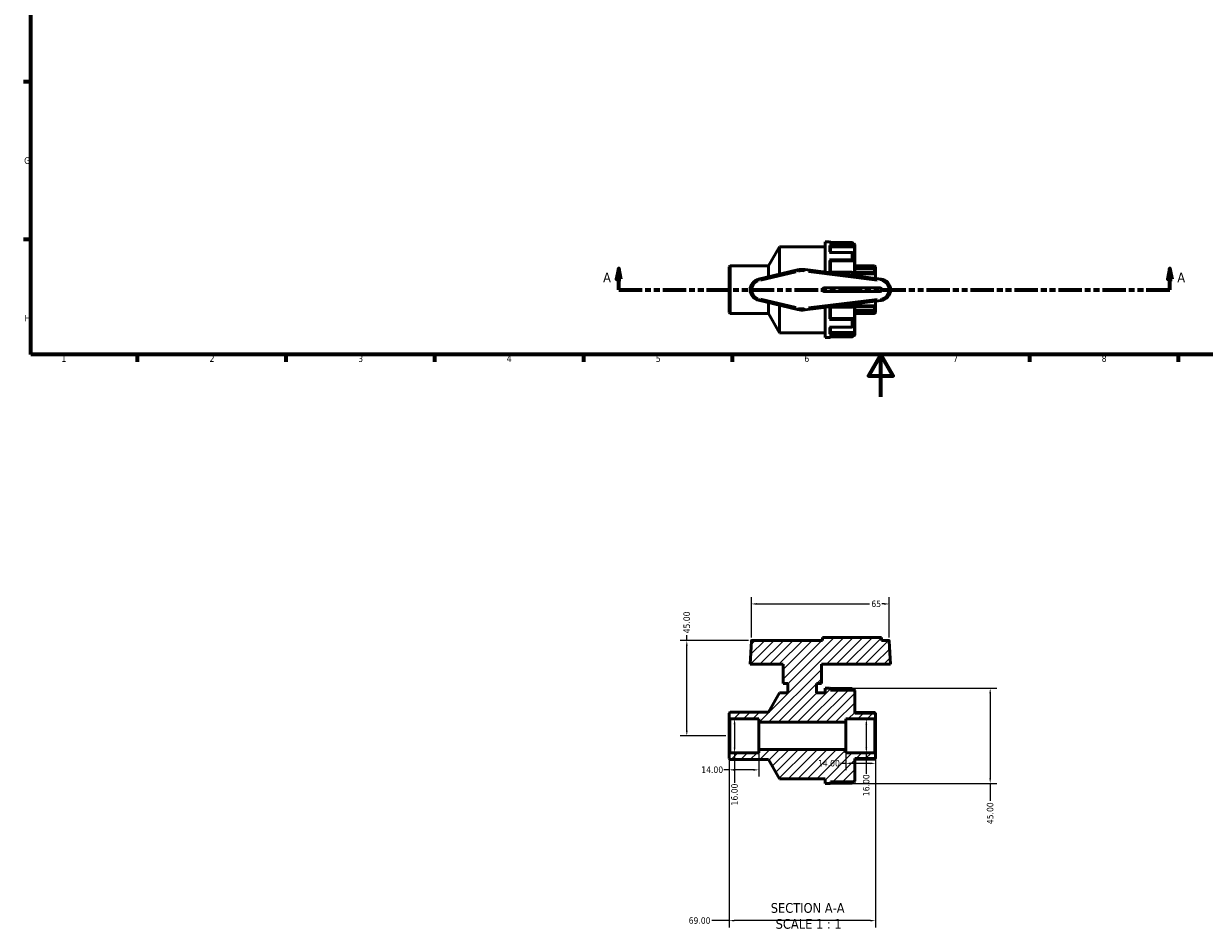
# Model space of a CAD drawing. Header units: millimetres. Extents: x 0 to 900, y -250 to 602.
# Tile 1 of 4: x 17 to 573, y -250 to 176. Entities that reach past the tile are written whole.
import ezdxf

# ---------------------------------------------------------------- set-up
doc = ezdxf.new("R2010")
doc.units = ezdxf.units.MM
doc.linetypes.add('DOUBLE_DASH_CHAIN', pattern=[1.2403, 0.6614, -0.0827, 0.1654, -0.0827, 0.1654, -0.0827])
for name, color, linetype, lineweight in [('Border (ANSI)', 7, 'Continuous', 70), ('Dimension (ANSI)', 7, 'Continuous', 25), ('Hatch (ANSI)', 7, 'Continuous', 18), ('Section Line (ANSI)', 7, 'DOUBLE_DASH_CHAIN', 70), ('Symbol (ANSI)', 7, 'Continuous', 25), ('Visible (ANSI)', 7, 'Continuous', 50), ('Visible Narrow (ANSI)', 7, 'Continuous', 35)]:
    doc.layers.add(name, color=color, linetype=linetype, lineweight=lineweight)
doc.styles.add('Label Text (ANSI)', font='tahoma.ttf')
doc.styles.add('Note Text (ANSI)', font='tahoma.ttf')
doc.dimstyles.new('Default - mm (ANSI)', dxfattribs={"dimtxt": 3.048, "dimasz": 2.5, "dimexe": 3.175, "dimexo": 1.6002, "dimgap": 0.8, "dimtad": 0, "dimtoh": 1, "dimrnd": 1e-08, "dimzin": 4, "dimdsep": 46, "dimtxsty": 'Note Text (ANSI)', "dimcen": 0.09, "dimdle": 10, "dimclrd": 256, "dimclre": 256, "dimclrt": 256, "dimadec": 1, "dimazin": 1, "dimtfac": 1, "dimtofl": 0, "dimtmove": 0, "dimatfit": 3, "dimfxl": 1, "dimtolj": 1, "dimtzin": 4, "dimlwd": -1, "dimlwe": -1, "dimarcsym": 0})

# ---------------------------------------------------------------- blocks, each defined once
blk = doc.blocks.new('Borders Default Border')
at = {"layer": 'Border (ANSI)'}
for p, q in [((20, 148.5), (16.55, 148.5)), ((20, 74.25), (16.55, 74.25)), ((70.08, 20), (70.08, 16.55)), ((140.17, 20), (140.17, 16.55)), ((210.25, 20), (210.25, 16.55)), ((280.33, 20), (280.33, 16.55)), ((350.42, 20), (350.42, 16.55)), ((490.58, 20), (490.58, 16.55)), ((560.67, 20), (560.67, 16.55))]:
    blk.add_line(p, q, dxfattribs=at)
at = {"layer": 'Border (ANSI)', "flags": 128}
for points in [[(20, 20), (20, 574), (821, 574), (821, 20), (20, 20)], [(420.5, 0), (420.5, 20), (414.73, 10), (426.27, 10), (420.5, 20)]]:
    blk.add_lwpolyline(points, dxfattribs=at)
at = {"layer": 'Border (ANSI)', "char_height": 3.05, "attachment_point": 7, "style": 'Note Text (ANSI)'}
for s, insert in [('G', (16.81, 109.79)), ('H', (16.97, 35.6)), ('1', (34.35, 16.55)), ('2', (104.2, 16.55)), ('3', (174.26, 16.49)), ('4', (244.23, 16.55)), ('5', (314.48, 16.49)), ('6', (384.49, 16.49)), ('7', (454.6, 16.55)), ('8', (524.63, 16.48))]:
    blk.add_mtext(s, dxfattribs=dict(at, insert=insert))
blk = doc.blocks.new('2dTransSection0')
at = {"layer": 'Section Line (ANSI)', "linetype": 'Continuous'}
for p, q in [((297, 60.53), (296, 55.53)), ((297, 55.53), (297, 60.53)), ((298, 55.53), (297, 60.53)), ((556.76, 60.53), (555.76, 55.53)), ((556.76, 55.53), (556.76, 60.53)), ((557.76, 55.53), (556.76, 60.53)), ((296, 55.53), (298, 55.53)), ((297, 50.53), (297, 55.53)), ((297, 50.53), (308.11, 50.53)), ((545.64, 50.53), (556.76, 50.53)), ((555.76, 55.53), (557.76, 55.53)), ((556.76, 50.53), (556.76, 55.53))]:
    blk.add_line(p, q, dxfattribs=at)
at = {"layer": 'Section Line (ANSI)', "linetype": 'DOUBLE_DASH_CHAIN', "ltscale": 16.70624}
blk.add_line((297, 50.53), (556.76, 50.53), dxfattribs=at)
at = {"layer": 'Section Line (ANSI)', "linetype": 'Continuous', "flags": 128}
for points in [[(298, 55.53), (297, 60.53), (296, 55.53), (298, 55.53)], [(557.76, 55.53), (556.76, 60.53), (555.76, 55.53), (557.76, 55.53)]]:
    blk.add_lwpolyline(points, dxfattribs=at)
at = {"layer": 'Section Line (ANSI)'}
for points in [[(298, 55.53), (297, 60.53), (296, 55.53), (298, 55.53)], [(557.76, 55.53), (556.76, 60.53), (555.76, 55.53), (557.76, 55.53)]]:
    blk.add_solid(points, dxfattribs=at)
at = {"layer": 'Section Line (ANSI)', "char_height": 4.57, "attachment_point": 7, "style": 'Label Text (ANSI)'}
for insert in [(289.64, 54.03), (560.23, 54.03)]:
    blk.add_mtext('A', dxfattribs=dict(at, insert=insert))
blk = doc.blocks.new('*D7')
at = {"layer": 'Defpoints', "color": 0, "transparency": 16777216}
for p in [(356.17, -151.65), (351.6, -167.65), (354.47, -167.65)]:
    blk.add_point(p, dxfattribs=at)
at = {"layer": 'Dimension (ANSI)', "transparency": 16777216}
for p, q in [((351.6, -154.15), (351.6, -165.15)), ((351.6, -167.65), (351.6, -181.83))]:
    blk.add_line(p, q, dxfattribs=at)
for points in [[(351.18, -154.15), (352.02, -154.15), (351.6, -151.65)], [(351.18, -165.15), (352.02, -165.15), (351.6, -167.65)]]:
    blk.add_solid(points, dxfattribs=at)
at = {"layer": 'Dimension (ANSI)', "transparency": 16777216, "insert": (350.01, -192.42), "char_height": 3.048, "attachment_point": 1, "rotation": 90, "style": 'Note Text (ANSI)'}
blk.add_mtext('\\A1;16.00', dxfattribs=at)
blk = doc.blocks.new('*D8')
at = {"layer": 'Defpoints', "color": 0, "transparency": 16777216}
for p in [(410.85, -151.65), (410.85, -167.65), (413.69, -167.65)]:
    blk.add_point(p, dxfattribs=at)
at = {"layer": 'Dimension (ANSI)', "transparency": 16777216}
for p, q in [((413.69, -154.15), (413.69, -165.15)), ((413.69, -167.65), (413.69, -177.46))]:
    blk.add_line(p, q, dxfattribs=at)
for points in [[(413.27, -154.15), (414.11, -154.15), (413.69, -151.65)], [(413.27, -165.15), (414.11, -165.15), (413.69, -167.65)]]:
    blk.add_solid(points, dxfattribs=at)
at = {"layer": 'Dimension (ANSI)', "transparency": 16777216, "insert": (412.1, -188.05), "char_height": 3.048, "attachment_point": 1, "rotation": 90, "style": 'Note Text (ANSI)'}
blk.add_mtext('\\A1;16.00', dxfattribs=at)
blk = doc.blocks.new('*D9')
at = {"layer": 'Defpoints', "color": 0, "transparency": 16777216}
for p in [(349.01, -167.97), (418.01, -167.97), (349.01, -246.69)]:
    blk.add_point(p, dxfattribs=at)
at = {"layer": 'Dimension (ANSI)', "transparency": 16777216}
for p, q in [((349.01, -169.57), (349.01, -249.87)), ((418.01, -169.57), (418.01, -249.87)), ((349.01, -246.69), (340.85, -246.69)), ((415.51, -246.69), (351.51, -246.69))]:
    blk.add_line(p, q, dxfattribs=at)
for points in [[(351.51, -246.28), (351.51, -247.11), (349.01, -246.69)], [(415.51, -246.28), (415.51, -247.11), (418.01, -246.69)]]:
    blk.add_solid(points, dxfattribs=at)
at = {"layer": 'Dimension (ANSI)', "transparency": 16777216, "insert": (329.97, -245.11), "char_height": 3.048, "attachment_point": 1, "style": 'Note Text (ANSI)'}
blk.add_mtext('\\A1;69.00', dxfattribs=at)
blk = doc.blocks.new('*D10')
at = {"layer": 'Defpoints', "color": 0, "transparency": 16777216}
for p in [(404.01, -166.05), (418.01, -167.97), (404.01, -172.59)]:
    blk.add_point(p, dxfattribs=at)
at = {"layer": 'Dimension (ANSI)', "transparency": 16777216}
for p, q in [((404.01, -167.65), (404.01, -175.76)), ((418.01, -169.57), (418.01, -175.76)), ((404.01, -172.59), (401.51, -172.59)), ((415.51, -172.59), (406.51, -172.59))]:
    blk.add_line(p, q, dxfattribs=at)
for points in [[(406.51, -172.17), (406.51, -173.01), (404.01, -172.59)], [(415.51, -172.17), (415.51, -173.01), (418.01, -172.59)]]:
    blk.add_solid(points, dxfattribs=at)
at = {"layer": 'Dimension (ANSI)', "transparency": 16777216, "insert": (390.92, -171), "char_height": 3.048, "attachment_point": 1, "style": 'Note Text (ANSI)'}
blk.add_mtext('\\A1;14.00', dxfattribs=at)
blk = doc.blocks.new('*D11')
at = {"layer": 'Defpoints', "color": 0, "transparency": 16777216}
for p in [(363.01, -166.05), (349.01, -167.97), (349.01, -175.65)]:
    blk.add_point(p, dxfattribs=at)
at = {"layer": 'Dimension (ANSI)', "transparency": 16777216}
for p, q in [((349.01, -169.57), (349.01, -178.83)), ((363.01, -167.65), (363.01, -178.83)), ((349.01, -175.65), (346.51, -175.65)), ((360.51, -175.65), (351.51, -175.65))]:
    blk.add_line(p, q, dxfattribs=at)
for points in [[(351.51, -175.24), (351.51, -176.07), (349.01, -175.65)], [(360.51, -175.24), (360.51, -176.07), (363.01, -175.65)]]:
    blk.add_solid(points, dxfattribs=at)
at = {"layer": 'Dimension (ANSI)', "transparency": 16777216, "insert": (335.92, -174.07), "char_height": 3.048, "attachment_point": 1, "style": 'Note Text (ANSI)'}
blk.add_mtext('\\A1;14.00', dxfattribs=at)
blk = doc.blocks.new('*D12')
at = {"layer": 'Defpoints', "color": 0, "transparency": 16777216}
for p in [(424.53, -97.49), (359.5, -114.96), (424.53, -114.96)]:
    blk.add_point(p, dxfattribs=at)
at = {"layer": 'Dimension (ANSI)', "transparency": 16777216}
for p, q in [((359.5, -113.36), (359.5, -94.31)), ((424.53, -113.36), (424.53, -94.31)), ((362, -97.49), (415.25, -97.49)), ((422.03, -97.49), (421.03, -97.49))]:
    blk.add_line(p, q, dxfattribs=at)
for points in [[(362, -97.07), (362, -97.9), (359.5, -97.49)], [(422.03, -97.07), (422.03, -97.9), (424.53, -97.49)]]:
    blk.add_solid(points, dxfattribs=at)
at = {"layer": 'Dimension (ANSI)', "transparency": 16777216, "insert": (416.05, -95.9), "char_height": 3.048, "attachment_point": 1, "style": 'Note Text (ANSI)'}
blk.add_mtext('\\A1;65', dxfattribs=at)
blk = doc.blocks.new('*D13')
at = {"layer": 'Defpoints', "color": 0, "transparency": 16777216}
for p in [(329.09, -114.65), (359.82, -114.65), (349.01, -159.65)]:
    blk.add_point(p, dxfattribs=at)
at = {"layer": 'Dimension (ANSI)', "transparency": 16777216}
for p, q in [((358.22, -114.65), (325.91, -114.65)), ((329.09, -114.65), (329.09, -112.15)), ((329.09, -157.15), (329.09, -117.15)), ((347.41, -159.65), (325.91, -159.65))]:
    blk.add_line(p, q, dxfattribs=at)
for points in [[(328.67, -117.15), (329.5, -117.15), (329.09, -114.65)], [(328.67, -157.15), (329.5, -157.15), (329.09, -159.65)]]:
    blk.add_solid(points, dxfattribs=at)
at = {"layer": 'Dimension (ANSI)', "transparency": 16777216, "insert": (327.5, -111.35), "char_height": 3.048, "attachment_point": 1, "rotation": 90, "style": 'Note Text (ANSI)'}
blk.add_mtext('\\A1;45.00', dxfattribs=at)
blk = doc.blocks.new('*D14')
at = {"layer": 'Defpoints', "color": 0, "transparency": 16777216}
for p in [(396.33, -137.15), (396.33, -182.15), (472.06, -182.15)]:
    blk.add_point(p, dxfattribs=at)
at = {"layer": 'Dimension (ANSI)', "transparency": 16777216}
for p, q in [((397.93, -137.15), (475.24, -137.15)), ((472.06, -139.65), (472.06, -179.65)), ((397.93, -182.15), (475.24, -182.15)), ((472.06, -182.15), (472.06, -190.27))]:
    blk.add_line(p, q, dxfattribs=at)
for points in [[(471.65, -139.65), (472.48, -139.65), (472.06, -137.15)], [(471.65, -179.65), (472.48, -179.65), (472.06, -182.15)]]:
    blk.add_solid(points, dxfattribs=at)
at = {"layer": 'Dimension (ANSI)', "transparency": 16777216, "insert": (470.48, -201.24), "char_height": 3.048, "attachment_point": 1, "rotation": 90, "style": 'Note Text (ANSI)'}
blk.add_mtext('\\A1;45.00', dxfattribs=at)

msp = doc.modelspace()

# ---------------------------------------------------------------- hatches: boundary and pattern name
at = {"layer": 'Hatch (ANSI)'}
h = msp.add_hatch(dxfattribs=at)
h.set_pattern_fill('ANSI31', color=256, scale=25.4, style=0)
h.set_pattern_definition([(45, (0, 0), (-2.245064, 2.245064), [])])
edge = h.paths.add_edge_path()
edge.add_ellipse((407.893, -180.933), major_axis=(0, -0.32), ratio=1, start_angle=0, end_angle=90)
edge.add_line((408.213, -180.933), (408.213, -170.373))
edge.add_line((408.213, -170.373), (418.013, -170.373))
edge.add_line((418.013, -170.373), (418.013, -167.973))
edge.add_line((418.013, -167.973), (417.693, -167.653))
edge.add_line((417.693, -167.653), (404.013, -167.653))
edge.add_line((404.013, -167.653), (404.013, -166.053))
edge.add_line((404.013, -166.053), (363.013, -166.053))
edge.add_line((363.013, -166.053), (363.013, -167.653))
edge.add_line((363.013, -167.653), (349.333, -167.653))
edge.add_line((349.333, -167.653), (349.013, -167.973))
edge.add_line((349.013, -167.973), (349.013, -170.373))
edge.add_line((349.013, -170.373), (349.493, -170.853))
edge.add_line((349.493, -170.853), (367.588, -170.853))
edge.add_line((367.588, -170.853), (372.813, -179.903))
edge.add_line((372.813, -179.903), (394.213, -179.903))
edge.add_line((394.213, -179.903), (394.213, -182.153))
edge.add_line((394.213, -182.153), (396.333, -182.153))
edge.add_ellipse((396.333, -181.673), major_axis=(0, -0.48), ratio=1, start_angle=0, end_angle=90)
edge.add_line((396.813, -181.673), (396.813, -181.253))
edge.add_line((396.813, -181.253), (407.893, -181.253))
edge = h.paths.add_edge_path()
edge.add_ellipse((407.893, -138.373), major_axis=(0.32, 0), ratio=1, start_angle=0, end_angle=90)
edge.add_line((407.893, -138.053), (396.813, -138.053))
edge.add_line((396.813, -138.053), (396.813, -137.633))
edge.add_ellipse((396.333, -137.633), major_axis=(0.48, 0), ratio=1, start_angle=0, end_angle=90)
edge.add_line((396.333, -137.153), (394.213, -137.153))
edge.add_line((394.213, -137.153), (394.213, -139.403))
edge.add_line((394.213, -139.403), (390.263, -139.403))
edge.add_line((390.263, -139.403), (390.263, -134.903))
edge.add_line((390.263, -134.903), (392.513, -134.903))
edge.add_line((392.513, -134.903), (392.513, -125.903))
edge.add_line((392.513, -125.903), (425.102, -125.903))
edge.add_line((425.102, -125.903), (424.529, -114.956))
edge.add_ellipse((424.209, -114.973), major_axis=(0.32, 0.017), ratio=1, start_angle=0, end_angle=87)
edge.add_line((424.209, -114.653), (420.913, -114.653))
edge.add_line((420.913, -114.653), (420.913, -113.303))
edge.add_line((420.913, -113.303), (393.113, -113.303))
edge.add_line((393.113, -113.303), (393.113, -114.653))
edge.add_line((393.113, -114.653), (359.816, -114.653))
edge.add_ellipse((359.816, -114.973), major_axis=(0, 0.32), ratio=1, start_angle=0, end_angle=87)
edge.add_line((359.497, -114.956), (358.923, -125.903))
edge.add_line((358.923, -125.903), (374.513, -125.903))
edge.add_line((374.513, -125.903), (374.513, -134.903))
edge.add_line((374.513, -134.903), (376.763, -134.903))
edge.add_line((376.763, -134.903), (376.763, -139.403))
edge.add_line((376.763, -139.403), (372.813, -139.403))
edge.add_line((372.813, -139.403), (367.588, -148.453))
edge.add_line((367.588, -148.453), (349.493, -148.453))
edge.add_line((349.493, -148.453), (349.013, -148.933))
edge.add_line((349.013, -148.933), (349.013, -151.333))
edge.add_line((349.013, -151.333), (349.333, -151.653))
edge.add_line((349.333, -151.653), (363.013, -151.653))
edge.add_line((363.013, -151.653), (363.013, -153.253))
edge.add_line((363.013, -153.253), (404.013, -153.253))
edge.add_line((404.013, -153.253), (404.013, -151.653))
edge.add_line((404.013, -151.653), (417.693, -151.653))
edge.add_line((417.693, -151.653), (418.013, -151.333))
edge.add_line((418.013, -151.333), (418.013, -148.933))
edge.add_line((418.013, -148.933), (408.213, -148.933))
edge.add_line((408.213, -148.933), (408.213, -138.373))

# ---------------------------------------------------------------- linework, layer by layer
at = {"layer": 'Visible (ANSI)'}
for p, q in [((394.213, 58.863), (394.213, 73.029)), ((394.213, 73.029), (396.333, 73.029)), ((406.833, 72.774), (396.333, 72.774)), ((367.588, 61.729), (372.813, 70.779)), ((372.813, 57.847), (372.813, 70.779)), ((372.813, 70.779), (394.213, 70.779)), ((396.333, 71.481), (406.833, 71.481)), ((406.833, 68.106), (396.333, 68.106)), ((396.813, 71.061), (396.813, 68.106)), ((407.313, 70.693), (396.813, 70.693)), ((407.313, 72.289), (407.313, 71.061)), ((407.313, 72.129), (407.893, 72.129)), ((407.313, 71.061), (407.313, 70.693)), ((407.313, 67.686), (407.313, 64.332)), ((408.213, 71.809), (408.213, 57.123)), ((349.013, 61.249), (349.493, 61.729)), ((349.013, 39.809), (349.013, 61.249)), ((349.493, 61.729), (349.493, 39.329)), ((349.493, 61.729), (367.588, 61.729)), ((367.588, 56.607), (367.588, 61.729)), ((396.333, 64.574), (406.833, 64.574)), ((396.813, 64.332), (396.813, 58.729)), ((407.313, 64.119), (396.813, 64.119)), ((407.313, 64.332), (407.313, 64.119)), ((408.213, 61.729), (417.533, 61.729)), ((417.533, 61.649), (417.533, 61.729)), ((418.013, 61.249), (417.533, 61.729)), ((418.013, 61.249), (418.013, 61.104)), ((381.3, 59.86), (362.838, 55.481)), ((420.64, 55.58), (384.695, 60.045)), ((406.833, 58.729), (396.333, 58.729)), ((407.313, 58.486), (407.313, 57.235)), ((418.013, 61.104), (408.213, 61.104)), ((417.591, 60.371), (408.213, 60.371)), ((418.013, 58.054), (408.213, 58.054)), ((417.533, 58.74), (417.533, 60.31)), ((418.013, 61.104), (418.013, 60.115)), ((418.013, 60.115), (418.013, 58.054)), ((418.013, 58.054), (418.013, 55.906)), ((420.013, 51.429), (394.013, 51.429)), ((362.838, 45.577), (381.3, 41.198)), ((384.695, 41.012), (420.64, 45.478)), ((394.013, 49.629), (420.013, 49.629)), ((418.013, 45.152), (418.013, 43.004)), ((349.013, 39.809), (349.493, 39.329)), ((349.493, 39.329), (367.588, 39.329)), ((367.588, 39.329), (367.588, 44.45)), ((367.588, 39.329), (372.813, 30.279)), ((372.813, 30.279), (372.813, 43.211)), ((394.213, 28.029), (394.213, 42.195)), ((396.333, 42.329), (406.833, 42.329)), ((396.813, 42.329), (396.813, 36.726)), ((407.313, 43.822), (407.313, 42.572)), ((408.213, 43.934), (408.213, 29.249)), ((418.013, 43.004), (408.213, 43.004)), ((408.213, 40.686), (417.591, 40.686)), ((418.013, 39.953), (408.213, 39.953)), ((408.213, 39.329), (417.533, 39.329)), ((417.533, 40.747), (417.533, 42.318)), ((418.013, 39.809), (417.533, 39.329)), ((417.533, 39.329), (417.533, 39.409)), ((418.013, 43.004), (418.013, 40.942)), ((418.013, 40.942), (418.013, 39.953)), ((418.013, 39.953), (418.013, 39.809)), ((406.833, 36.483), (396.333, 36.483)), ((407.313, 36.939), (396.813, 36.939)), ((407.313, 36.939), (407.313, 36.726)), ((407.313, 36.726), (407.313, 33.372)), ((372.813, 30.279), (394.213, 30.279)), ((394.213, 28.029), (396.333, 28.029)), ((396.333, 32.951), (406.833, 32.951)), ((406.833, 29.576), (396.333, 29.576)), ((396.333, 28.283), (406.833, 28.283)), ((396.813, 32.951), (396.813, 29.997)), ((407.313, 30.365), (396.813, 30.365)), ((407.313, 30.365), (407.313, 29.997)), ((407.313, 29.997), (407.313, 28.769)), ((407.313, 28.929), (407.893, 28.929)), ((359.497, -114.956), (358.923, -125.903)), ((393.113, -114.653), (359.816, -114.653)), ((420.913, -113.303), (393.113, -113.303)), ((393.113, -113.303), (393.113, -114.653)), ((420.913, -114.653), (420.913, -113.303)), ((424.209, -114.653), (420.913, -114.653)), ((425.102, -125.903), (424.529, -114.956)), ((358.923, -125.903), (374.513, -125.903)), ((374.513, -125.903), (374.513, -134.903)), ((392.513, -134.903), (392.513, -125.903)), ((392.513, -125.903), (425.102, -125.903)), ((374.513, -134.903), (376.763, -134.903)), ((376.763, -134.903), (376.763, -139.403)), ((390.263, -139.403), (390.263, -134.903)), ((390.263, -134.903), (392.513, -134.903)), ((396.333, -137.153), (394.213, -137.153)), ((394.213, -137.153), (394.213, -139.403)), ((396.757, -137.408), (406.833, -137.408)), ((396.813, -138.053), (396.813, -137.633)), ((407.893, -138.053), (396.813, -138.053)), ((407.313, -137.893), (407.313, -138.053)), ((408.213, -148.933), (408.213, -138.373)), ((372.813, -139.403), (367.588, -148.453)), ((376.763, -139.403), (372.813, -139.403)), ((394.213, -139.403), (390.263, -139.403)), ((349.493, -148.453), (349.013, -148.933)), ((349.013, -148.933), (349.013, -151.333)), ((367.588, -148.453), (349.493, -148.453)), ((408.213, -148.655), (417.541, -148.655)), ((418.013, -148.933), (408.213, -148.933)), ((418.013, -151.333), (418.013, -148.933)), ((349.013, -151.333), (349.333, -151.653)), ((349.013, -151.333), (349.013, -167.973)), ((349.333, -151.653), (363.013, -151.653)), ((349.333, -167.653), (349.333, -151.653)), ((363.013, -151.653), (363.013, -153.253)), ((363.013, -153.253), (404.013, -153.253)), ((363.013, -166.053), (363.013, -153.253)), ((404.013, -153.253), (404.013, -151.653)), ((404.013, -151.653), (417.693, -151.653)), ((404.013, -166.053), (404.013, -153.253)), ((417.693, -151.653), (418.013, -151.333)), ((417.693, -151.653), (417.693, -167.653)), ((418.013, -167.973), (418.013, -151.333)), ((404.013, -166.053), (363.013, -166.053)), ((363.013, -166.053), (363.013, -167.653)), ((404.013, -167.653), (404.013, -166.053)), ((349.333, -167.653), (349.013, -167.973)), ((349.013, -167.973), (349.013, -170.373)), ((349.013, -170.373), (349.493, -170.853)), ((363.013, -167.653), (349.333, -167.653)), ((349.493, -170.853), (367.588, -170.853)), ((367.588, -170.853), (372.813, -179.903)), ((417.693, -167.653), (404.013, -167.653)), ((408.213, -180.933), (408.213, -170.373)), ((408.213, -170.373), (418.013, -170.373)), ((417.541, -170.651), (408.213, -170.651)), ((418.013, -167.973), (417.693, -167.653)), ((418.013, -170.373), (418.013, -167.973)), ((372.813, -179.903), (394.213, -179.903)), ((394.213, -179.903), (394.213, -182.153)), ((394.213, -182.153), (396.333, -182.153)), ((406.833, -181.898), (396.757, -181.898)), ((396.813, -181.673), (396.813, -181.253)), ((396.813, -181.253), (407.893, -181.253)), ((407.313, -181.253), (407.313, -181.413))]:
    msp.add_line(p, q, dxfattribs=at)
for centre, radius, start, end in [((396.333, 72.549), 0.48, 28.01198, 90), ((407.893, 71.809), 0.32, 0, 90), ((383.513, 50.529), 9.59, 82.91812, 103.34236), ((364.013, 50.529), 5.09, 103.34236, 256.65764), ((394.013, 50.529), 0.9, 90, 270), ((420.013, 50.529), 0.9, 270, 90), ((420.013, 50.529), 5.09, 277.08188, 82.91812), ((383.513, 50.529), 9.59, 256.65764, 277.08188), ((396.333, 28.509), 0.48, 270, 331.98802), ((407.893, 29.249), 0.32, 270, 0), ((359.816, -114.973), 0.32, 90, 177), ((424.209, -114.973), 0.32, 3, 90), ((396.333, -137.633), 0.48, 0, 90), ((407.893, -138.373), 0.32, 0, 90), ((396.333, -181.673), 0.48, 270, 0), ((407.893, -180.933), 0.32, 270, 0)]:
    msp.add_arc(centre, radius, start, end, dxfattribs=at)
for points, knots in [([(407.313, 72.289), (407.313, 72.349), (407.299, 72.42), (407.253, 72.531), (407.214, 72.59), (407.13, 72.675), (407.07, 72.715), (406.961, 72.76), (406.892, 72.774), (406.833, 72.774)], [-0.07150392, -0.07150392, -0.07150392, -0.07150392, -0.053453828, -0.053453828, -0.035515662, -0.035515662, -0.017706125, -0.017706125, 0, 0, 0, 0]), ([(396.333, 71.481), (396.392, 71.481), (396.461, 71.469), (396.57, 71.43), (396.63, 71.395), (396.714, 71.322), (396.753, 71.27), (396.799, 71.174), (396.813, 71.113), (396.813, 71.061)], [0, 0, 0, 0, 0.017706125, 0.017706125, 0.035515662, 0.035515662, 0.053453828, 0.053453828, 0.07150392, 0.07150392, 0.07150392, 0.07150392]), ([(406.833, 71.481), (406.892, 71.481), (406.961, 71.469), (407.07, 71.43), (407.13, 71.395), (407.214, 71.322), (407.253, 71.27), (407.299, 71.174), (407.313, 71.113), (407.313, 71.061)], [0, 0, 0, 0, 0.017706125, 0.017706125, 0.035515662, 0.035515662, 0.053453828, 0.053453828, 0.07150392, 0.07150392, 0.07150392, 0.07150392]), ([(407.313, 67.686), (407.313, 67.738), (407.299, 67.799), (407.253, 67.895), (407.214, 67.947), (407.13, 68.02), (407.07, 68.055), (406.961, 68.094), (406.892, 68.106), (406.833, 68.106)], [-0.07150392, -0.07150392, -0.07150392, -0.07150392, -0.053453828, -0.053453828, -0.035515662, -0.035515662, -0.017706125, -0.017706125, 0, 0, 0, 0]), ([(396.333, 64.574), (396.392, 64.574), (396.461, 64.567), (396.57, 64.545), (396.63, 64.525), (396.714, 64.482), (396.753, 64.453), (396.799, 64.397), (396.813, 64.362), (396.813, 64.332)], [0, 0, 0, 0, 0.017706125, 0.017706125, 0.035515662, 0.035515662, 0.053453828, 0.053453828, 0.07150392, 0.07150392, 0.07150392, 0.07150392]), ([(406.833, 64.574), (406.892, 64.574), (406.961, 64.567), (407.07, 64.545), (407.13, 64.525), (407.214, 64.482), (407.253, 64.453), (407.299, 64.397), (407.313, 64.362), (407.313, 64.332)], [0, 0, 0, 0, 0.017706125, 0.017706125, 0.035515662, 0.035515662, 0.053453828, 0.053453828, 0.07150392, 0.07150392, 0.07150392, 0.07150392]), ([(418.013, 61.104), (417.957, 61.159), (417.898, 61.22), (417.781, 61.343), (417.723, 61.406), (417.637, 61.505), (417.599, 61.549), (417.56, 61.6), (417.55, 61.615), (417.536, 61.637), (417.533, 61.645), (417.533, 61.649)], [0.17258948, 0.17258948, 0.17258948, 0.17258948, 0.195916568, 0.195916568, 0.220756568, 0.220756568, 0.24117212, 0.24117212, 0.251379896, 0.251379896, 0.261587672, 0.261587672, 0.261587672, 0.261587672]), ([(407.313, 58.486), (407.313, 58.516), (407.299, 58.551), (407.253, 58.607), (407.214, 58.637), (407.13, 58.679), (407.07, 58.699), (406.961, 58.722), (406.892, 58.729), (406.833, 58.729)], [-0.07150392, -0.07150392, -0.07150392, -0.07150392, -0.053453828, -0.053453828, -0.035515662, -0.035515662, -0.017706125, -0.017706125, 0, 0, 0, 0]), ([(417.533, 60.31), (417.533, 60.327), (417.536, 60.34), (417.55, 60.36), (417.56, 60.367), (417.599, 60.375), (417.637, 60.366), (417.723, 60.33), (417.781, 60.296), (417.898, 60.213), (417.957, 60.165), (418.013, 60.115)], [0.090511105, 0.090511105, 0.090511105, 0.090511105, 0.100718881, 0.100718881, 0.110926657, 0.110926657, 0.131342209, 0.131342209, 0.15618221, 0.15618221, 0.179509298, 0.179509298, 0.179509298, 0.179509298]), ([(418.013, 58.054), (417.957, 58.094), (417.898, 58.143), (417.781, 58.26), (417.723, 58.327), (417.637, 58.451), (417.599, 58.514), (417.56, 58.605), (417.55, 58.635), (417.536, 58.691), (417.533, 58.717), (417.533, 58.74)], [0.17258948, 0.17258948, 0.17258948, 0.17258948, 0.195916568, 0.195916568, 0.220756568, 0.220756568, 0.24117212, 0.24117212, 0.251379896, 0.251379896, 0.261587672, 0.261587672, 0.261587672, 0.261587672]), ([(406.833, 42.329), (406.892, 42.329), (406.961, 42.336), (407.07, 42.359), (407.13, 42.379), (407.214, 42.421), (407.253, 42.451), (407.299, 42.506), (407.313, 42.542), (407.313, 42.572)], [0, 0, 0, 0, 0.017706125, 0.017706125, 0.035515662, 0.035515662, 0.053453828, 0.053453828, 0.07150392, 0.07150392, 0.07150392, 0.07150392]), ([(417.533, 42.318), (417.533, 42.341), (417.536, 42.367), (417.55, 42.423), (417.56, 42.452), (417.599, 42.543), (417.637, 42.607), (417.723, 42.73), (417.781, 42.798), (417.898, 42.914), (417.957, 42.964), (418.013, 43.004)], [0.090511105, 0.090511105, 0.090511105, 0.090511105, 0.100718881, 0.100718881, 0.110926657, 0.110926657, 0.131342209, 0.131342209, 0.15618221, 0.15618221, 0.179509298, 0.179509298, 0.179509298, 0.179509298]), ([(418.013, 40.942), (417.957, 40.893), (417.898, 40.845), (417.781, 40.762), (417.723, 40.728), (417.637, 40.691), (417.599, 40.683), (417.56, 40.691), (417.55, 40.697), (417.536, 40.717), (417.533, 40.731), (417.533, 40.747)], [0.17258948, 0.17258948, 0.17258948, 0.17258948, 0.195916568, 0.195916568, 0.220756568, 0.220756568, 0.24117212, 0.24117212, 0.251379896, 0.251379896, 0.261587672, 0.261587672, 0.261587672, 0.261587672]), ([(417.533, 39.409), (417.533, 39.413), (417.536, 39.421), (417.55, 39.443), (417.56, 39.457), (417.599, 39.508), (417.637, 39.553), (417.723, 39.652), (417.781, 39.714), (417.898, 39.838), (417.957, 39.898), (418.013, 39.953)], [0.090511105, 0.090511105, 0.090511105, 0.090511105, 0.100718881, 0.100718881, 0.110926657, 0.110926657, 0.131342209, 0.131342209, 0.15618221, 0.15618221, 0.179509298, 0.179509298, 0.179509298, 0.179509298]), ([(396.813, 36.726), (396.813, 36.696), (396.799, 36.661), (396.753, 36.605), (396.714, 36.575), (396.63, 36.533), (396.57, 36.513), (396.461, 36.49), (396.392, 36.483), (396.333, 36.483)], [0.214543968, 0.214543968, 0.214543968, 0.214543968, 0.23259406, 0.23259406, 0.250532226, 0.250532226, 0.268341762, 0.268341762, 0.286047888, 0.286047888, 0.286047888, 0.286047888]), ([(407.313, 36.726), (407.313, 36.696), (407.299, 36.661), (407.253, 36.605), (407.214, 36.575), (407.13, 36.533), (407.07, 36.513), (406.961, 36.49), (406.892, 36.483), (406.833, 36.483)], [-0.07150392, -0.07150392, -0.07150392, -0.07150392, -0.053453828, -0.053453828, -0.035515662, -0.035515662, -0.017706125, -0.017706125, 0, 0, 0, 0]), ([(396.813, 29.997), (396.813, 29.945), (396.799, 29.883), (396.753, 29.787), (396.714, 29.735), (396.63, 29.662), (396.57, 29.628), (396.461, 29.588), (396.392, 29.576), (396.333, 29.576)], [0.214543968, 0.214543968, 0.214543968, 0.214543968, 0.23259406, 0.23259406, 0.250532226, 0.250532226, 0.268341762, 0.268341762, 0.286047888, 0.286047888, 0.286047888, 0.286047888]), ([(406.833, 32.951), (406.892, 32.951), (406.961, 32.963), (407.07, 33.003), (407.13, 33.037), (407.214, 33.11), (407.253, 33.162), (407.299, 33.258), (407.313, 33.32), (407.313, 33.372)], [0, 0, 0, 0, 0.017706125, 0.017706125, 0.035515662, 0.035515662, 0.053453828, 0.053453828, 0.07150392, 0.07150392, 0.07150392, 0.07150392]), ([(407.313, 29.997), (407.313, 29.945), (407.299, 29.883), (407.253, 29.787), (407.214, 29.735), (407.13, 29.662), (407.07, 29.628), (406.961, 29.588), (406.892, 29.576), (406.833, 29.576)], [-0.07150392, -0.07150392, -0.07150392, -0.07150392, -0.053453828, -0.053453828, -0.035515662, -0.035515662, -0.017706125, -0.017706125, 0, 0, 0, 0]), ([(406.833, 28.283), (406.892, 28.283), (406.961, 28.297), (407.07, 28.343), (407.13, 28.383), (407.214, 28.467), (407.253, 28.527), (407.299, 28.638), (407.313, 28.709), (407.313, 28.769)], [0, 0, 0, 0, 0.017706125, 0.017706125, 0.035515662, 0.035515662, 0.053453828, 0.053453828, 0.07150392, 0.07150392, 0.07150392, 0.07150392]), ([(406.833, -137.408), (406.892, -137.408), (406.961, -137.422), (407.07, -137.467), (407.13, -137.507), (407.214, -137.591), (407.253, -137.651), (407.299, -137.762), (407.313, -137.833), (407.313, -137.893)], [0, 0, 0, 0, 0.017706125, 0.017706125, 0.035515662, 0.035515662, 0.053453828, 0.053453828, 0.07150392, 0.07150392, 0.07150392, 0.07150392]), ([(417.888, -148.933), (417.872, -148.918), (417.857, -148.903), (417.781, -148.833), (417.723, -148.782), (417.637, -148.711), (417.599, -148.683), (417.56, -148.66), (417.55, -148.656), (417.543, -148.655), (417.542, -148.655), (417.541, -148.655)], [0.189486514, 0.189486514, 0.189486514, 0.189486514, 0.195916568, 0.195916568, 0.220756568, 0.220756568, 0.24117212, 0.24117212, 0.251379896, 0.251379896, 0.252273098, 0.252273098, 0.252273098, 0.252273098]), ([(417.541, -170.651), (417.542, -170.651), (417.543, -170.651), (417.55, -170.65), (417.56, -170.646), (417.599, -170.623), (417.637, -170.595), (417.723, -170.524), (417.781, -170.473), (417.857, -170.403), (417.872, -170.388), (417.888, -170.373)], [0.09982568, 0.09982568, 0.09982568, 0.09982568, 0.100718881, 0.100718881, 0.110926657, 0.110926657, 0.131342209, 0.131342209, 0.15618221, 0.15618221, 0.162612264, 0.162612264, 0.162612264, 0.162612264]), ([(407.313, -181.413), (407.313, -181.473), (407.299, -181.544), (407.253, -181.655), (407.214, -181.715), (407.13, -181.799), (407.07, -181.839), (406.961, -181.885), (406.892, -181.898), (406.833, -181.898)], [-0.07150392, -0.07150392, -0.07150392, -0.07150392, -0.053453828, -0.053453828, -0.035515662, -0.035515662, -0.017706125, -0.017706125, 0, 0, 0, 0])]:
    msp.add_open_spline(points, degree=3, knots=knots, dxfattribs=at)
at = {"layer": 'Visible Narrow (ANSI)'}
for p, q in [((396.333, 72.799), (396.333, 73.028)), ((406.833, 71.571), (406.833, 72.735)), ((396.333, 68.316), (396.333, 71.356)), ((406.833, 64.769), (406.833, 67.949)), ((407.893, 58.443), (407.893, 72.086)), ((396.333, 59.043), (396.333, 64.308)), ((417.067, 61.649), (408.679, 61.649)), ((380.509, 59.082), (363.894, 55.142)), ((363.967, 54.831), (380.583, 58.771)), ((381.426, 59.329), (381.306, 59.832)), ((381.5, 59.014), (381.433, 59.299)), ((384.588, 59.183), (384.624, 59.474)), ((384.628, 59.504), (384.692, 60.017)), ((386.382, 58.935), (418.733, 54.916)), ((418.772, 55.234), (386.422, 59.253)), ((406.833, 57.367), (406.833, 58.658)), ((408.679, 60.31), (417.067, 60.31)), ((417.067, 58.74), (408.679, 58.74)), ((362.964, 54.951), (362.845, 55.453)), ((363.039, 54.635), (362.971, 54.921)), ((420.533, 54.717), (420.569, 55.008)), ((420.573, 55.039), (420.637, 55.551)), ((362.964, 46.107), (362.845, 45.604)), ((363.039, 46.422), (362.971, 46.137)), ((363.894, 45.916), (380.509, 41.975)), ((380.583, 42.286), (363.967, 46.227)), ((418.733, 46.141), (386.382, 42.122)), ((386.422, 41.805), (418.772, 45.824)), ((420.533, 46.34), (420.569, 46.05)), ((420.573, 46.019), (420.637, 45.506)), ((381.426, 41.728), (381.306, 41.226)), ((381.5, 42.044), (381.433, 41.758)), ((384.624, 41.584), (384.588, 41.875)), ((384.628, 41.553), (384.692, 41.041)), ((396.333, 36.749), (396.333, 42.014)), ((406.833, 42.4), (406.833, 43.69)), ((407.893, 28.972), (407.893, 42.615)), ((408.679, 42.318), (417.067, 42.318)), ((417.067, 40.747), (408.679, 40.747)), ((408.679, 39.409), (417.067, 39.409)), ((406.833, 33.108), (406.833, 36.289)), ((396.333, 29.702), (396.333, 32.742)), ((396.333, 28.029), (396.333, 28.259)), ((406.833, 28.322), (406.833, 29.486))]:
    msp.add_line(p, q, dxfattribs=at)
for centre, radius, start, end in [((383.513, 50.529), 9.016, 83.93933, 102.32115), ((383.513, 50.529), 8.696, 83.93933, 102.32115), ((364.013, 50.529), 4.516, 111.00813, 248.99187), ((364.013, 50.529), 4.196, 111.00813, 248.99187), ((420.013, 50.529), 4.196, 285.37369, 74.62631), ((420.013, 50.529), 4.516, 285.37369, 74.62631), ((383.513, 50.529), 9.016, 257.67885, 276.06067), ((383.513, 50.529), 8.696, 257.67885, 276.06067)]:
    msp.add_arc(centre, radius, start, end, dxfattribs=at)

# ---------------------------------------------------------------- block references
msp.add_blockref('Borders Default Border', (0, 0))
at = {"layer": 'Section Line (ANSI)'}
msp.add_blockref('2dTransSection0', (0, 0), dxfattribs=at)

# ---------------------------------------------------------------- texts
at = {"layer": 'Symbol (ANSI)', "char_height": 4.572, "attachment_point": 7, "style": 'Label Text (ANSI)'}
for s, insert in [('SECTION A-A', (368.632, -243.083)), ('SCALE 1 : 1', (370.952, -250.596))]:
    msp.add_mtext(s, dxfattribs=dict(at, insert=insert))

# ---------------------------------------------------------------- dimensions: what is measured, and where the dimension line sits
at = {"layer": 'Dimension (ANSI)'}
for base, p1, p2, angle, override, picture, middle in [((424.529, -97.488), (359.497, -114.956), (424.529, -114.956), 180, {"dimtoh": 0, "dimdec": 0, "dimtp": 0, "dimtm": 0, "dimtdec": 2, "dimatfit": 1}, '*D12', (418.141, -97.488)), ((329.088, -114.653), (349.013, -159.653), (359.816, -114.653), 90, {"dimtoh": 0, "dimdec": 2, "dimtp": 0, "dimtm": 0, "dimtdec": 2, "dimatfit": 2}, '*D13', (329.088, -106.267)), ((472.065, -182.153), (396.333, -137.153), (396.333, -182.153), 90, {"dimtoh": 0, "dimdec": 2, "dimtp": 0, "dimtm": 0, "dimtdec": 2, "dimatfit": 2}, '*D14', (472.065, -196.153)), ((351.6, -167.653), (356.173, -151.653), (354.47, -167.653), 90, {"dimtoh": 0, "dimdec": 2, "dimse1": 1, "dimse2": 1, "dimtp": 0, "dimtm": 0, "dimtdec": 2, "dimatfit": 2}, '*D7', (351.6, -187.529)), ((413.689, -167.653), (410.853, -151.653), (410.853, -167.653), 90, {"dimtoh": 0, "dimdec": 2, "dimse1": 1, "dimse2": 1, "dimtp": 0, "dimtm": 0, "dimtdec": 2, "dimatfit": 2}, '*D8', (413.689, -183.153)), ((349.013, -175.653), (363.013, -166.053), (349.013, -167.973), 180, {"dimtoh": 0, "dimdec": 2, "dimtp": 0, "dimtm": 0, "dimtdec": 2, "dimatfit": 2}, '*D11', (340.817, -175.653)), ((404.013, -172.589), (418.013, -167.973), (404.013, -166.053), 180, {"dimtoh": 0, "dimdec": 2, "dimtp": 0, "dimtm": 0, "dimtdec": 2, "dimatfit": 2}, '*D10', (395.817, -172.589)), ((349.013, -246.692), (418.013, -167.973), (349.013, -167.973), 180, {"dimtoh": 0, "dimdec": 2, "dimtp": 0, "dimtm": 0, "dimtdec": 2, "dimatfit": 2}, '*D9', (335.013, -246.692))]:
    dim = msp.add_linear_dim(base=base, p1=p1, p2=p2, angle=angle, dimstyle='Default - mm (ANSI)', override=override, dxfattribs=at)
    dim.commit()
    dim.dimension.update_dxf_attribs({"geometry": picture, "text_midpoint": middle, "dimtype": 160})

doc.saveas('drawing.dxf')
